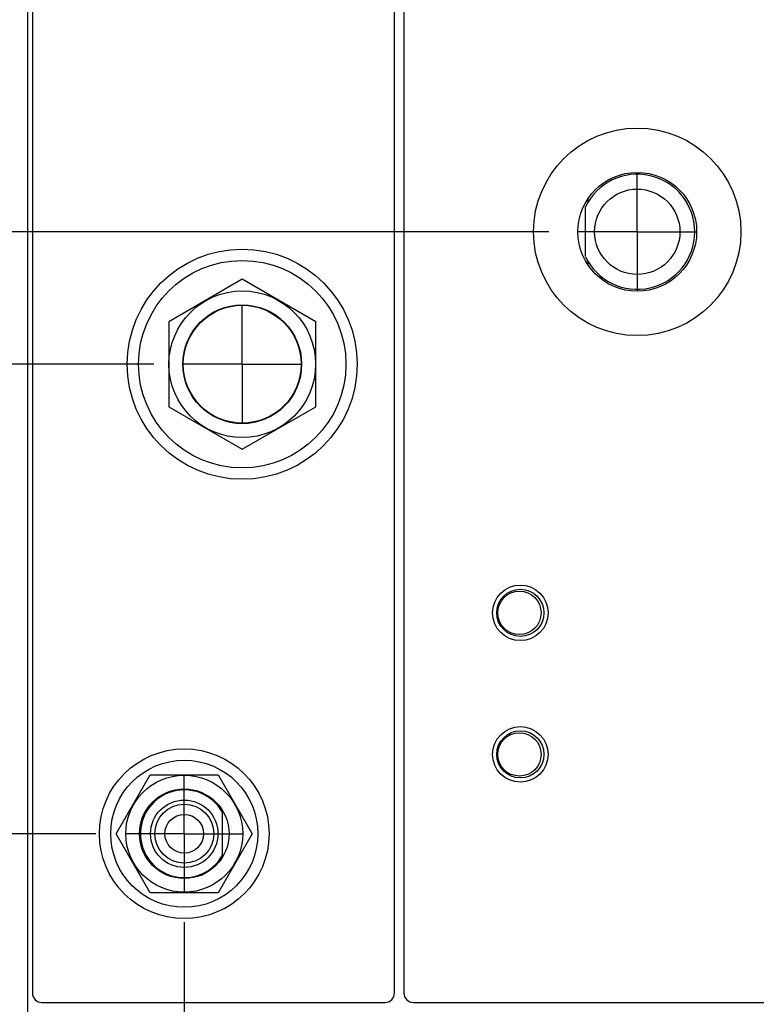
# Model space of a CAD drawing. Header units: inches. Extents: x 0.2 to 16.8, y 0.1 to 10.8.
# Tile 3 of 20: x 3 to 4.6, y 3.9 to 6. Entities that reach past the tile are written whole.
import ezdxf

# ---------------------------------------------------------------- set-up
doc = ezdxf.new("R2010")
doc.units = ezdxf.units.IN
doc.header["$LTSCALE"] = 0.935
doc.header["$MEASUREMENT"] = 0
doc.linetypes.add('CENTER', pattern=[0.6, 0.375, -0.075, 0.075, -0.075])
doc.layers.get('0').update_dxf_attribs({"linetype": 'CONTINUOUS'})
doc.layers.add('DEFAULT_1', color=7, linetype='CENTER')
doc.layers.add('DIMENSIONS', color=7, linetype='CONTINUOUS')
doc.styles.get("Standard").update_dxf_attribs({"font": 'txt', "width": 0.8})
doc.dimstyles.new('DIMSTYLE_1', dxfattribs={"dimtxt": 0.125, "dimasz": 0.18, "dimexe": 0.18, "dimexo": 0.0625, "dimgap": 0.09, "dimtad": 0, "dimtih": 1, "dimtoh": 1, "dimdec": 3, "dimzin": 4, "dimdsep": 46, "dimtxsty": 'STANDARD', "dimblk": '_FILLED', "dimblk1": '_FILLED', "dimblk2": '_FILLED', "dimcen": 0.09, "dimadec": 0, "dimazin": 0, "dimtp": 0.01, "dimtm": 0.01, "dimtfac": 1, "dimtdec": 3, "dimtofl": 0, "dimtmove": 0, "dimatfit": 3, "dimldrblk": '_FILLED', "dimfxl": 1, "dimtolj": 1, "dimtzin": 4, "dimarcsym": 0})

# ---------------------------------------------------------------- blocks, each defined once
blk = doc.blocks.new('*D2')
at = {"layer": 'DIMENSIONS', "color": 2, "linetype": 'CONTINUOUS'}
blk.add_line((3.295, 5.2429), (2.3401, 5.2429), dxfattribs=at)
at = {"layer": 'DIMENSIONS', "color": 2, "linetype": 'CONTINUOUS', "width": 0.8}
for s, p in [('2.649', (0.9526, 5.1804)), ('[', (1.5776, 5.1804)), ('67.28', (1.6776, 5.1804)), (']', (2.1776, 5.1804)), ('-', (0.8526, 5.1804))]:
    blk.add_text(s, height=0.125, dxfattribs=at).set_placement(p)
blk = doc.blocks.new('_FILLED')
at = {"color": 0, "linetype": 'BYBLOCK'}
blk.add_solid([(0, 0), (-1, 0.174), (-1, -0.174)], dxfattribs=at)
blk = doc.blocks.new('*D3')
at = {"layer": 'DIMENSIONS', "color": 2, "linetype": 'CONTINUOUS'}
blk.add_line((3.172, 4.2474), (2.3401, 4.2474), dxfattribs=at)
at = {"layer": 'DIMENSIONS', "color": 2, "linetype": 'CONTINUOUS', "width": 0.8}
for s, p in [('3.644', (0.9526, 4.1849)), ('[', (1.5776, 4.1849)), ('92.57', (1.6776, 4.1849)), (']', (2.1776, 4.1849)), ('-', (0.8526, 4.1849))]:
    blk.add_text(s, height=0.125, dxfattribs=at).set_placement(p)
blk = doc.blocks.new('*D4')
at = {"layer": 'DIMENSIONS', "color": 2, "linetype": 'CONTINUOUS'}
blk.add_line((3.134, 3.067), (2.3401, 3.067), dxfattribs=at)
at = {"layer": 'DIMENSIONS', "color": 2, "linetype": 'CONTINUOUS', "width": 0.8}
for s, p in [('4.825', (0.8526, 3.0045)), ('[', (1.4776, 3.0045)), ('122.55', (1.5776, 3.0045)), (']', (2.1776, 3.0045)), ('4X -', (0.4526, 3.0045))]:
    blk.add_text(s, height=0.125, dxfattribs=at).set_placement(p)
blk = doc.blocks.new('*D6')
at = {"layer": 'DIMENSIONS', "color": 2, "linetype": 'CONTINUOUS'}
blk.add_line((5.8382, 4.3164), (6.8911, 4.3164), dxfattribs=at)
at = {"layer": 'DIMENSIONS', "color": 2, "linetype": 'CONTINUOUS', "width": 0.8}
for s, p in [('[', (7.6786, 4.2539)), (']', (8.2786, 4.2539)), ('3.575', (7.0536, 4.2539)), ('90.81', (7.7786, 4.2539)), ('-', (6.9536, 4.2539))]:
    blk.add_text(s, height=0.125, dxfattribs=at).set_placement(p)
blk = doc.blocks.new('*D7')
at = {"layer": 'DIMENSIONS', "color": 2, "linetype": 'CONTINUOUS'}
blk.add_line((4.133, 5.5237), (2.3401, 5.5237), dxfattribs=at)
at = {"layer": 'DIMENSIONS', "color": 2, "linetype": 'CONTINUOUS', "width": 0.8}
for s, p in [('[', (1.5776, 5.4612)), (']', (2.1776, 5.4612)), ('2.368', (0.9526, 5.4612)), ('60.15', (1.6776, 5.4612)), ('-', (0.8526, 5.4612))]:
    blk.add_text(s, height=0.125, dxfattribs=at).set_placement(p)
blk = doc.blocks.new('*D8')
at = {"layer": 'DIMENSIONS', "color": 2, "linetype": 'CONTINUOUS'}
blk.add_line((5.0832, 5.7071), (6.8911, 5.7071), dxfattribs=at)
at = {"layer": 'DIMENSIONS', "color": 2, "linetype": 'CONTINUOUS', "width": 0.8}
for s, p in [('2.185', (7.0536, 5.6446)), ('[', (7.6786, 5.6446)), ('55.49', (7.7786, 5.6446)), (']', (8.2786, 5.6446)), ('-', (6.9536, 5.6446))]:
    blk.add_text(s, height=0.125, dxfattribs=at).set_placement(p)
blk = doc.blocks.new('*D18')
at = {"layer": 'DIMENSIONS', "color": 2, "linetype": 'CONTINUOUS'}
blk.add_line((4.8956, 5.5195), (4.8956, 2.1845), dxfattribs=at)
at = {"layer": 'DIMENSIONS', "color": 2, "linetype": 'CONTINUOUS', "width": 0.8}
for s, p in [(']', (4.9581, 2.022)), ('39.98', (4.9581, 1.522)), ('[', (4.9581, 1.422)), ('1.574', (4.9581, 0.797)), ('3X ', (4.9581, 0.497))]:
    blk.add_text(s, height=0.125, rotation=90, dxfattribs=at).set_placement(p)
blk = doc.blocks.new('*D19')
at = {"layer": 'DIMENSIONS', "color": 2, "linetype": 'CONTINUOUS'}
blk.add_line((3.3596, 4.0598), (3.3596, 2.1845), dxfattribs=at)
at = {"layer": 'DIMENSIONS', "color": 2, "linetype": 'CONTINUOUS', "width": 0.8}
for s, p in [(']', (3.4221, 2.022)), ('0.97', (3.4221, 1.622)), ('[', (3.4221, 1.522)), ('.038', (3.4221, 0.997))]:
    blk.add_text(s, height=0.125, rotation=90, dxfattribs=at).set_placement(p)
blk = doc.blocks.new('*D20')
at = {"layer": 'DIMENSIONS', "color": 2, "linetype": 'CONTINUOUS'}
blk.add_line((5.6506, 4.1288), (5.6506, 2.1845), dxfattribs=at)
at = {"layer": 'DIMENSIONS', "color": 2, "linetype": 'CONTINUOUS', "width": 0.8}
for s, p in [(']', (5.7131, 2.022)), ('59.16', (5.7131, 1.522)), ('[', (5.7131, 1.422)), ('2.329', (5.7131, 0.797)), ('2X ', (5.7131, 0.497))]:
    blk.add_text(s, height=0.125, rotation=90, dxfattribs=at).set_placement(p)

msp = doc.modelspace()

# ---------------------------------------------------------------- linework, layer by layer
at = {"color": 7, "linetype": 'CONTINUOUS'}
for p, q in [((3.0276, 2.872), (3.0276, 8.0097)), ((3.0376, 7.9797), (3.0376, 3.9097)), ((3.8056, 3.9097), (3.8056, 7.9797)), ((3.8256, 7.9797), (3.8256, 3.9097)), ((4.2106, 5.471), (4.2106, 5.5765)), ((4.2156, 5.5934), (4.2156, 5.5858)), ((4.2156, 5.4616), (4.2156, 5.4541)), ((3.4826, 5.423), (3.3266, 5.333)), ((3.6386, 5.333), (3.4826, 5.423)), ((3.3266, 5.333), (3.3266, 5.1528)), ((3.6386, 5.1528), (3.6386, 5.333)), ((3.3266, 5.1528), (3.4826, 5.0628)), ((3.4826, 5.0628), (3.6386, 5.1528)), ((3.2153, 4.2474), (3.2875, 4.3724)), ((3.2875, 4.3724), (3.4318, 4.3724)), ((3.4318, 4.3724), (3.504, 4.2474)), ((3.4401, 4.294), (3.4401, 4.2008)), ((3.2875, 4.1224), (3.2153, 4.2474)), ((3.504, 4.2474), (3.4318, 4.1224)), ((3.4318, 4.1224), (3.2875, 4.1224)), ((3.0576, 3.8897), (3.7856, 3.8897)), ((3.8456, 3.8897), (4.6056, 3.8897))]:
    msp.add_line(p, q, dxfattribs=at)
for centre, radius in [((4.3206, 5.5237), 0.22), ((4.3206, 5.5237), 0.126), ((4.3206, 5.5237), 0.0905), ((3.4826, 5.2429), 0.244), ((3.4826, 5.2429), 0.22), ((3.4826, 5.2429), 0.1555), ((3.4826, 5.2429), 0.126), ((3.4826, 5.2429), 0.125), ((4.0726, 4.7157), 0.0589), ((4.0726, 4.7157), 0.05), ((4.0706, 4.7157), 0.046), ((4.0726, 4.4157), 0.0589), ((4.0726, 4.4157), 0.05), ((4.0706, 4.4157), 0.046), ((3.3596, 4.2474), 0.18), ((3.3596, 4.2474), 0.156), ((3.3596, 4.2474), 0.124), ((3.3596, 4.2474), 0.095), ((3.3596, 4.2474), 0.0715), ((3.3596, 4.2474), 0.0625), ((3.3596, 4.2474), 0.041)]:
    msp.add_circle(centre, radius, dxfattribs=at)
for centre, radius, start, end in [((4.3206, 5.5237), 0.122, 205.6256, 154.3744), ((3.3596, 4.2474), 0.093, 30.0497, 329.9503), ((3.0576, 3.9097), 0.02, 180, 270), ((3.7856, 3.9097), 0.02, 270, 360), ((3.8456, 3.9097), 0.02, 180, 270)]:
    msp.add_arc(centre, radius, start, end, dxfattribs=at)
at = {"layer": 'DEFAULT_1', "color": 7, "linetype": 'CENTER'}
for p, q in [((4.3206, 5.5237), (4.3206, 5.6488)), ((4.3206, 5.5237), (4.1955, 5.5237)), ((4.3206, 5.5237), (4.3206, 5.3986)), ((4.3206, 5.5237), (4.4457, 5.5237)), ((3.4826, 5.2429), (3.4826, 5.368)), ((3.4826, 5.2429), (3.3575, 5.2429)), ((3.4826, 5.2429), (3.4826, 5.1178)), ((3.4826, 5.2429), (3.6077, 5.2429)), ((3.3596, 4.2474), (3.3596, 4.3725)), ((3.3596, 4.2474), (3.2345, 4.2474)), ((3.3596, 4.2474), (3.3596, 4.1223)), ((3.3596, 4.2474), (3.4847, 4.2474))]:
    msp.add_line(p, q, dxfattribs=at)

# ---------------------------------------------------------------- dimensions: what is measured, and where the dimension line sits
at = {"layer": 'DIMENSIONS', "color": 2, "linetype": 'CONTINUOUS'}
for feature_location, offset, dtype, origin, text, picture, middle in [((3.134, 3.067), (-0.7939, 0), 0, (3.1965, 7.8917), '4X -<>', '*D4', (1.3651, 3.067)), ((3.295, 5.2429), (-0.9549, 0), 0, (3.1965, 7.8917), '-<>', '*D2', (1.5651, 5.2429)), ((3.172, 4.2474), (-0.8319, 0), 0, (3.1965, 7.8917), '-<>', '*D3', (1.5651, 4.2474)), ((4.133, 5.5237), (-1.7929, 0), 0, (3.1965, 7.8917), '-<>', '*D7', (1.5651, 5.5237)), ((5.8382, 4.3164), (1.0529, 0), 0, (3.3216, 7.8917), '-<>', '*D6', (7.6661, 4.3164)), ((5.0832, 5.7071), (1.8079, 0), 0, (3.3216, 7.8917), '-<>', '*D8', (7.6661, 5.7071)), ((4.8956, 5.5195), (0, -3.335), 1, (3.3216, 7.8917), '3X <>', '*D18', (4.8956, 1.3095)), ((5.6506, 4.1288), (0, -1.9443), 1, (3.3216, 7.8917), '2X <>', '*D20', (5.6506, 1.3095))]:
    dim = msp.add_ordinate_dim(feature_location=feature_location, offset=offset, dtype=dtype, origin=origin, text=text, dimstyle='DIMSTYLE_1', dxfattribs=at)
    dim.commit()
    dim.dimension.update_dxf_attribs({"geometry": picture, "text_midpoint": middle})
dim = msp.add_ordinate_dim(feature_location=(3.3596, 4.0598), offset=(0, -1.8753), dtype=1, origin=(3.3216, 7.8917), dimstyle='DIMSTYLE_1', dxfattribs=at)
dim.commit()
dim.dimension.update_dxf_attribs({"geometry": '*D19', "text_midpoint": (3.3596, 1.5595)})

doc.saveas('drawing.dxf')
